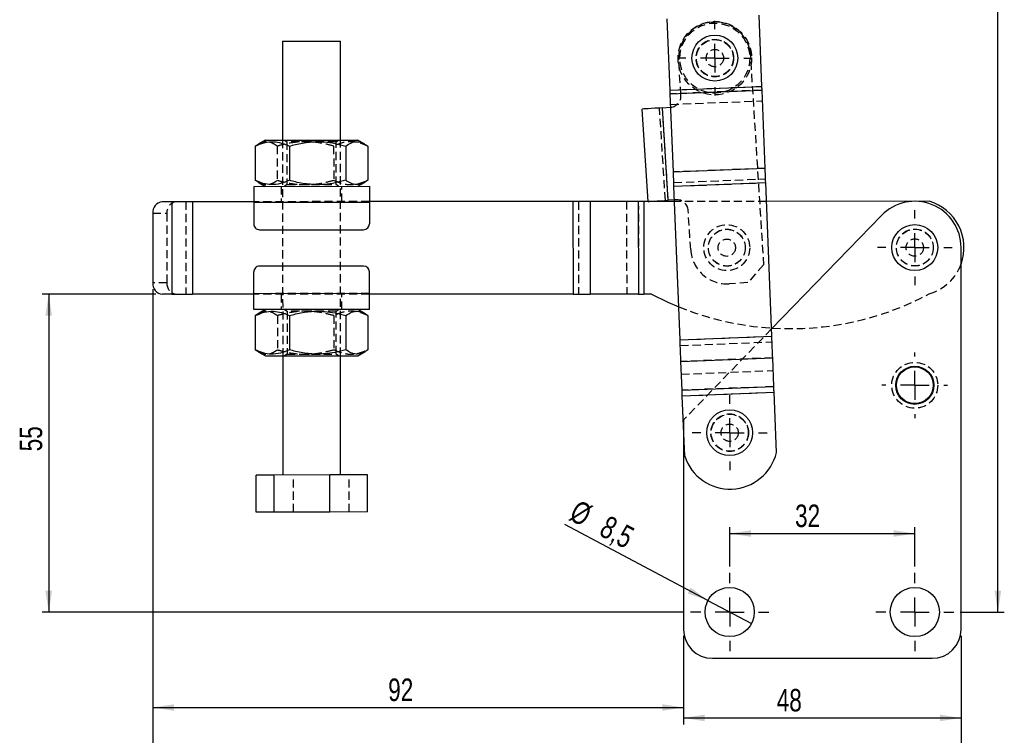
# Model space of a CAD drawing. Extents: x 37 to 414, y 8 to 317.
# Tile 11 of 18: x 62 to 232, y 73 to 197. Entities that reach past the tile are written whole.
import ezdxf

# ---------------------------------------------------------------- set-up
doc = ezdxf.new("R2010")
doc.units = 0
doc.header["$LTSCALE"] = 1.111111
doc.linetypes.add('HIDDEN', pattern=[1.905, 1.27, -0.635])
doc.layers.get('0').update_dxf_attribs({"linetype": 'CONTINUOUS'})
doc.styles.add('SLDTEXTSTYLE0', font='TXT', dxfattribs={"width": 0.75})
doc.dimstyles.new('SLDDIMSTYLE0', dxfattribs={"dimtxt": 3.888889, "dimasz": 3.668889, "dimexe": 0, "dimexo": 0.0625, "dimgap": 0.972222, "dimtad": 1, "dimdec": 0, "dimrnd": 1e-09, "dimzin": 12, "dimtxsty": 'SLDTEXTSTYLE0', "dimsah": 1, "dimcen": 0.09, "dimazin": 3, "dimtfac": 1, "dimtdec": 0, "dimtofl": 0, "dimtmove": 0, "dimatfit": 3, "dimtolj": 1, "dimtzin": 12})
doc.dimstyles.new('SLDDIMSTYLE1', dxfattribs={"dimtxt": 3.888889, "dimasz": 3.668889, "dimexe": 0, "dimexo": 0.0625, "dimgap": 0.972222, "dimtad": 1, "dimdec": 3, "dimrnd": 1e-09, "dimzin": 12, "dimtxsty": 'SLDTEXTSTYLE0', "dimsah": 1, "dimcen": 0.09, "dimazin": 3, "dimtfac": 1, "dimtdec": 3, "dimtofl": 0, "dimtmove": 0, "dimatfit": 3, "dimtolj": 1, "dimtzin": 12})
doc.dimstyles.new('SLDDIMSTYLE2', dxfattribs={"dimtxt": 3.888889, "dimasz": 3.668889, "dimexe": 0, "dimexo": 0.0625, "dimgap": 0.972222, "dimtad": 1, "dimdec": 3, "dimrnd": 1e-09, "dimzin": 12, "dimtxsty": 'SLDTEXTSTYLE0', "dimblk1": 'NONE', "dimsah": 1, "dimcen": 0, "dimazin": 3, "dimtfac": 1, "dimtdec": 3, "dimtmove": 0, "dimatfit": 3, "dimtolj": 1, "dimtzin": 12})

# ---------------------------------------------------------------- blocks, each defined once
blk = doc.blocks.new('_D')
at = {"color": 179, "linetype": 'CONTINUOUS'}
for p, q in [((177.27, 317.07), (231.76, 317.07)), ((230.65, 94.29), (230.65, 317.07)), ((224.15, 94.29), (231.76, 94.29))]:
    blk.add_line(p, q, dxfattribs=at)
for points in [[(230.65, 317.07), (230.09, 313.4), (231.22, 313.4)], [(230.65, 94.29), (231.22, 97.96), (230.09, 97.96)]]:
    blk.add_solid(points, dxfattribs=at)
at = {"color": 179, "linetype": 'CONTINUOUS', "insert": (225.64, 199.25, 0.1), "char_height": 3.889, "attachment_point": 1, "rotation": 90, "style": 'SLDTEXTSTYLE0'}
blk.add_mtext('223', dxfattribs=at)
blk = doc.blocks.new('_D_1')
at = {"color": 179, "linetype": 'CONTINUOUS'}
for p, q in [((85.11, 149.22), (65.46, 149.22)), ((66.57, 149.22), (66.57, 94.29)), ((176.43, 94.29), (65.46, 94.29))]:
    blk.add_line(p, q, dxfattribs=at)
for points in [[(66.57, 149.22), (66.01, 145.55), (67.14, 145.55)], [(66.57, 94.29), (67.14, 97.96), (66.01, 97.96)]]:
    blk.add_solid(points, dxfattribs=at)
at = {"color": 179, "linetype": 'CONTINUOUS', "insert": (61.56, 122.07, 0.1), "char_height": 3.889, "attachment_point": 1, "rotation": 90, "style": 'SLDTEXTSTYLE0'}
blk.add_mtext('55', dxfattribs=at)
blk = doc.blocks.new('_D_2')
at = {"color": 179, "linetype": 'CONTINUOUS'}
for p, q in [((84.58, 150.1), (84.58, 76.68)), ((176.29, 90.18), (176.29, 76.68)), ((84.58, 77.79), (176.29, 77.79))]:
    blk.add_line(p, q, dxfattribs=at)
for points in [[(84.58, 77.79), (88.25, 77.22), (88.25, 78.35)], [(176.29, 77.79), (172.62, 78.35), (172.62, 77.22)]]:
    blk.add_solid(points, dxfattribs=at)
at = {"color": 179, "linetype": 'CONTINUOUS', "insert": (125.26, 82.8, 0.1), "char_height": 3.889, "attachment_point": 1, "style": 'SLDTEXTSTYLE0'}
blk.add_mtext('92', dxfattribs=at)
blk = doc.blocks.new('_D_3')
at = {"color": 179, "linetype": 'CONTINUOUS'}
for p, q in [((176.29, 90.18), (176.29, 74.87)), ((224.29, 90.18), (224.29, 74.87)), ((176.29, 75.98), (224.29, 75.98))]:
    blk.add_line(p, q, dxfattribs=at)
for points in [[(176.29, 75.98), (179.96, 75.42), (179.96, 76.55)], [(224.29, 75.98), (220.62, 76.55), (220.62, 75.42)]]:
    blk.add_solid(points, dxfattribs=at)
at = {"color": 179, "linetype": 'CONTINUOUS', "insert": (192.42, 81, 0.1), "char_height": 3.889, "attachment_point": 1, "style": 'SLDTEXTSTYLE0'}
blk.add_mtext('48', dxfattribs=at)
blk = doc.blocks.new('_D_4')
at = {"color": 179, "linetype": 'CONTINUOUS'}
for p, q in [((84.58, 150.1), (84.58, 60.74)), ((224.29, 90.18), (224.29, 60.74)), ((224.29, 61.85), (84.58, 61.85))]:
    blk.add_line(p, q, dxfattribs=at)
for points in [[(84.58, 61.85), (88.25, 61.28), (88.25, 62.41)], [(224.29, 61.85), (220.62, 62.41), (220.62, 61.28)]]:
    blk.add_solid(points, dxfattribs=at)
at = {"color": 179, "linetype": 'CONTINUOUS', "insert": (150.24, 66.86, 0.1), "char_height": 3.889, "attachment_point": 1, "style": 'SLDTEXTSTYLE0'}
blk.add_mtext('140', dxfattribs=at)
blk = doc.blocks.new('_D_5')
at = {"color": 179, "linetype": 'CONTINUOUS'}
for p, q in [((184.29, 102.15), (184.29, 108.97)), ((216.29, 102.15), (216.29, 108.97)), ((184.29, 107.86), (216.29, 107.86))]:
    blk.add_line(p, q, dxfattribs=at)
for points in [[(184.29, 107.86), (187.96, 107.3), (187.96, 108.43)], [(216.29, 107.86), (212.62, 108.43), (212.62, 107.3)]]:
    blk.add_solid(points, dxfattribs=at)
at = {"color": 179, "linetype": 'CONTINUOUS', "insert": (195.59, 112.87, 0.1), "char_height": 3.889, "attachment_point": 1, "style": 'SLDTEXTSTYLE0'}
blk.add_mtext('32', dxfattribs=at)
blk = doc.blocks.new('_D_6')
at = {"color": 179, "linetype": 'CONTINUOUS'}
for q in [(155.8, 109.41), (188.05, 92.3)]:
    blk.add_line((180.54, 96.28), q, dxfattribs=at)
blk.add_solid([(180.54, 96.28), (177.56, 98.5), (177.03, 97.51)], dxfattribs=at)
at = {"color": 179, "linetype": 'CONTINUOUS', "char_height": 3.889, "attachment_point": 1, "rotation": 332.0556, "style": 'SLDTEXTSTYLE0'}
for s, insert in [('%%c', (158.13, 113.82, 0.1)), ('8,5', (163.34, 111.12, 0.1))]:
    blk.add_mtext(s, dxfattribs=dict(at, insert=insert))
blk = doc.blocks.new('_NONE')
blk = doc.blocks.new('SW_CENTERMARKSYMBOL_0')
at = {"color": 0, "linetype": 'CONTINUOUS'}
for p, q in [((0, 5), (0, 6.46875)), ((0, 0), (0, 2.5)), ((-5, 0), (-6.46875, 0)), ((0, 0), (-2.5, 0)), ((0, 0), (0, -2.5)), ((0, 0), (2.5, 0)), ((5, 0), (6.46875, 0)), ((0, -5), (0, -6.46875))]:
    blk.add_line(p, q, dxfattribs=at)
blk = doc.blocks.new('SW_CENTERMARKSYMBOL_1')
at = {"color": 0, "linetype": 'CONTINUOUS'}
for p, q in [((0, 5), (0, 6.46875)), ((0, 0), (0, 2.5)), ((-5, 0), (-6.46875, 0)), ((0, 0), (-2.5, 0)), ((0, 0), (0, -2.5)), ((0, 0), (2.5, 0)), ((5, 0), (6.46875, 0)), ((0, -5), (0, -6.46875))]:
    blk.add_line(p, q, dxfattribs=at)
blk = doc.blocks.new('SW_CENTERMARKSYMBOL_2')
at = {"color": 0, "linetype": 'CONTINUOUS'}
for p, q in [((0, 5), (0, 5.675)), ((0, 0), (0, 2.5)), ((-5, 0), (-5.675, 0)), ((0, 0), (-2.5, 0)), ((0, 0), (0, -2.5)), ((0, 0), (2.5, 0)), ((5, 0), (5.675, 0)), ((0, -5), (0, -5.675))]:
    blk.add_line(p, q, dxfattribs=at)
blk = doc.blocks.new('SW_CENTERMARKSYMBOL_3')
at = {"color": 0, "linetype": 'CONTINUOUS'}
for p, q in [((0, 5), (0, 6.46875)), ((0, 0), (0, 2.5)), ((-5, 0), (-6.46875, 0)), ((0, 0), (-2.5, 0)), ((0, 0), (0, -2.5)), ((0, 0), (2.5, 0)), ((5, 0), (6.46875, 0)), ((0, -5), (0, -6.46875))]:
    blk.add_line(p, q, dxfattribs=at)
blk = doc.blocks.new('SW_CENTERMARKSYMBOL_4')
at = {"color": 0, "linetype": 'CONTINUOUS'}
for p, q in [((0, 5), (0, 6.75)), ((0, 0), (0, 2.5)), ((-5, 0), (-6.75, 0)), ((0, 0), (-2.5, 0)), ((0, 0), (0, -2.5)), ((0, 0), (2.5, 0)), ((5, 0), (6.75, 0)), ((0, -5), (0, -6.75))]:
    blk.add_line(p, q, dxfattribs=at)
blk = doc.blocks.new('SW_CENTERMARKSYMBOL_5')
at = {"color": 0, "linetype": 'CONTINUOUS'}
for p, q in [((0, 5), (0, 6.75)), ((0, 0), (0, 2.5)), ((-5, 0), (-6.75, 0)), ((0, 0), (-2.5, 0)), ((0, 0), (0, -2.5)), ((0, 0), (2.5, 0)), ((5, 0), (6.75, 0)), ((0, -5), (0, -6.75))]:
    blk.add_line(p, q, dxfattribs=at)

msp = doc.modelspace()

# ---------------------------------------------------------------- linework, layer by layer
at = {"color": 7, "linetype": 'CONTINUOUS'}
for p, q in [((189.861192, 185.152138), (189.371622, 197.492542)), ((173.99867, 184.522835), (173.5091, 196.863243)), ((106.990998, 192.978134), (107.001138, 175.878137)), ((117.00114, 175.88407), (116.990996, 192.984065)), ((173.99867, 184.522835), (189.861192, 185.152138)), ((174.024401, 183.874251), (189.886923, 184.50355)), ((174.560052, 170.372285), (174.024401, 183.874251)), ((190.422574, 171.001583), (189.886923, 184.50355)), ((170.181958, 165.265616), (169.173851, 181.233825)), ((172.666897, 181.454351), (173.993901, 181.538125)), ((173.675004, 165.48614), (172.666897, 181.454351)), ((173.993901, 181.538125), (174.116621, 181.549681)), ((104.001139, 175.876357), (102.75503, 175.155928)), ((121.248105, 175.166899), (120.001138, 175.885849)), ((102.769372, 175.131125), (102.260512, 174.82746)), ((102.260512, 174.82746), (102.264014, 168.92319)), ((108.170827, 174.830966), (108.174336, 168.926697)), ((117.912085, 174.836745), (117.915587, 168.932475)), ((121.743013, 174.839018), (121.746519, 168.934748)), ((174.560052, 170.372285), (190.422574, 171.001583)), ((102.264014, 168.92319), (102.773127, 168.630758)), ((102.754247, 168.598004), (104.005885, 167.876359)), ((120.005884, 167.885851), (121.256669, 168.60898)), ((174.658686, 167.886035), (190.521209, 168.515336)), ((191.574246, 141.971811), (190.521209, 168.515336)), ((102.005889, 167.875173), (122.005885, 167.887038)), ((175.711723, 141.342511), (174.658686, 167.886035)), ((87.845881, 165.216772), (86.208065, 165.2158)), ((87.845881, 165.216772), (87.855374, 149.216774)), ((102.007461, 165.225172), (91.430736, 165.218899)), ((91.430736, 165.218899), (91.440228, 149.218901)), ((102.00752, 165.125173), (122.007516, 165.137038)), ((102.00752, 165.125173), (102.009741, 161.375173)), ((157.200846, 165.257916), (122.007457, 165.237037)), ((122.007516, 165.137038), (122.00974, 161.387038)), ((157.200846, 165.257916), (157.210336, 149.257919)), ((168.498469, 165.264618), (160.17622, 165.259682)), ((160.17622, 165.259682), (160.185712, 149.259684)), ((168.498469, 165.264618), (168.507961, 149.264621)), ((174.762536, 165.268334), (169.450589, 165.265184)), ((169.450589, 165.265184), (169.460081, 149.265186)), ((174.7512, 165.554082), (173.675004, 165.48614)), ((218.78744, 165.294452), (190.64965, 165.277759)), ((84.570949, 163.214828), (84.578072, 151.21483)), ((210.54569, 162.858738), (191.524722, 143.22013)), ((103.010339, 160.375766), (121.010334, 160.386445)), ((224.292186, 91.292972), (224.292186, 157.29297)), ((121.014071, 154.086446), (103.014071, 154.075768)), ((102.016893, 149.325176), (102.014666, 153.075175)), ((122.016889, 149.33704), (122.014665, 153.08704)), ((87.855374, 149.216774), (86.217557, 149.215803)), ((87.855374, 149.216774), (91.440228, 149.218901)), ((102.016953, 149.225176), (91.440228, 149.218901)), ((122.016889, 149.33704), (102.016893, 149.325176)), ((157.210336, 149.257919), (122.016949, 149.23704)), ((157.210336, 149.257919), (160.185712, 149.259684)), ((168.507961, 149.264621), (160.185712, 149.259684)), ((168.507961, 149.264621), (169.460081, 149.265186)), ((170.79694, 149.265979), (169.460081, 149.265186)), ((122.018521, 146.587041), (102.018525, 146.575176)), ((104.018522, 146.576362), (102.772412, 145.855934)), ((121.265487, 145.866905), (120.01852, 146.585854)), ((102.786754, 145.83113), (102.277887, 145.527465)), ((102.277887, 145.527465), (102.281396, 139.623195)), ((108.188209, 145.530971), (108.191718, 139.626701)), ((117.929467, 145.53675), (117.932969, 139.63248)), ((121.760395, 145.539023), (121.763901, 139.634754)), ((191.518221, 143.383997), (191.674025, 143.374281)), ((175.711723, 141.342511), (191.574246, 141.971811)), ((102.281396, 139.623195), (102.790509, 139.330763)), ((102.77163, 139.29801), (104.023268, 138.576364)), ((107.023266, 138.578144), (107.035493, 117.978146)), ((117.035487, 117.984081), (117.023268, 138.584076)), ((120.023266, 138.585856), (121.274051, 139.308986)), ((175.860061, 137.603402), (191.722584, 138.232701)), ((191.91935, 133.27289), (191.722584, 138.232701)), ((176.056827, 132.643592), (175.860061, 137.603402)), ((176.056827, 132.643592), (191.91935, 133.27289)), ((176.095524, 131.668173), (191.958047, 132.297471)), ((176.509578, 121.231267), (176.095524, 131.668173)), ((192.3721, 121.860567), (191.958047, 132.297471)), ((176.292186, 126.710998), (176.292186, 91.292972)), ((105.544229, 117.977263), (102.414307, 117.975404)), ((102.418107, 111.575408), (102.414307, 117.975404)), ((115.165406, 117.982971), (105.544229, 117.977263)), ((105.548021, 111.577263), (105.544229, 117.977263)), ((121.656668, 117.986822), (115.165406, 117.982971)), ((115.169202, 111.58297), (115.165406, 117.982971)), ((121.660464, 111.586822), (121.656668, 117.986822)), ((105.548021, 111.577263), (102.418107, 111.575408)), ((115.169202, 111.58297), (105.548021, 111.577263)), ((121.660464, 111.586822), (115.169202, 111.58297)), ((181.292186, 86.292969), (219.292187, 86.292969))]:
    msp.add_line(p, q, dxfattribs=at)
at = {"color": 7, "linetype": 'HIDDEN'}
for p, q in [((187.791075, 191.540869), (190.141045, 154.317837)), ((175.863914, 183.660166), (175.485874, 189.648246)), ((173.99867, 184.522835), (189.861192, 185.152138)), ((189.886923, 184.50355), (174.024401, 183.874251)), ((174.097304, 182.036588), (189.959827, 182.66589)), ((173.175997, 165.454637), (172.16789, 181.422846)), ((173.675004, 165.48614), (172.666897, 181.454351)), ((107.001138, 175.878137), (107.023266, 138.578144)), ((107.327876, 175.878331), (107.751315, 175.582211)), ((107.783233, 175.58223), (107.751315, 175.582211)), ((107.751315, 175.582211), (107.75571, 168.174954)), ((116.251317, 175.587254), (116.674402, 175.883876)), ((116.255709, 168.179996), (116.251317, 175.587254)), ((117.023268, 138.584076), (117.00114, 175.88407)), ((106.091437, 174.829733), (106.094939, 168.925462)), ((115.832691, 174.835512), (115.836197, 168.931242)), ((190.422574, 171.001583), (174.560052, 170.372285)), ((174.632956, 168.534623), (190.495478, 169.163922)), ((174.658686, 167.886035), (190.521209, 168.515336)), ((106.755887, 167.877991), (106.757459, 165.227991)), ((107.75571, 168.174954), (107.332622, 167.878332)), ((116.679148, 167.883877), (116.255709, 168.179996)), ((117.257458, 165.234219), (117.255886, 167.884219)), ((87.845881, 165.216772), (87.855374, 149.216774)), ((90.283577, 165.218217), (90.293069, 149.21822)), ((91.430736, 165.218899), (91.440228, 149.218901)), ((122.007457, 165.237037), (102.007461, 165.225172)), ((102.00752, 165.125173), (122.007516, 165.137038)), ((157.200846, 165.257916), (157.210336, 149.257919)), ((158.152965, 165.25848), (158.162457, 149.258484)), ((160.17622, 165.259682), (160.185712, 149.259684)), ((166.475214, 165.263418), (166.484706, 149.263421)), ((168.498469, 165.264618), (168.507961, 149.264621)), ((169.450589, 165.265184), (169.460081, 149.265186)), ((175.002008, 165.569916), (174.7512, 165.554082)), ((190.64965, 165.277759), (174.762536, 165.268334)), ((177.55461, 156.879898), (177.124048, 163.699904)), ((84.570949, 163.214828), (87.008652, 163.216274)), ((87.008652, 163.216274), (87.015768, 151.216277)), ((190.141045, 154.317837), (187.429526, 151.24088)), ((87.015768, 151.216277), (84.578072, 151.21483)), ((187.429526, 151.24088), (184.185984, 151.036108)), ((122.016889, 149.33704), (102.016893, 149.325176)), ((122.016949, 149.23704), (102.016953, 149.225176)), ((106.766951, 149.227993), (106.768523, 146.577994)), ((117.268522, 146.584223), (117.26695, 149.234222)), ((107.345258, 146.578336), (107.768697, 146.282216)), ((116.268695, 146.287259), (116.691784, 146.583881)), ((106.108819, 145.529738), (106.112321, 139.625468)), ((107.800615, 146.282235), (107.768697, 146.282216)), ((107.768697, 146.282216), (107.773093, 138.874959)), ((115.850073, 145.535517), (115.853579, 139.631247)), ((116.273091, 138.880002), (116.268695, 146.287259)), ((191.524722, 143.22013), (176.292186, 127.49297)), ((175.711723, 141.342511), (191.574246, 141.971811)), ((175.75042, 140.367092), (191.612942, 140.996391)), ((107.773093, 138.874959), (107.350004, 138.578338)), ((116.69653, 138.583883), (116.273091, 138.880002)), ((191.722584, 138.232701), (175.860061, 137.603402)), ((175.947186, 135.407281), (191.809708, 136.03658)), ((191.91935, 133.27289), (176.056827, 132.643592)), ((176.095524, 131.668173), (191.958047, 132.297471)), ((176.292186, 127.49297), (176.292186, 126.710998)), ((108.909366, 111.579256), (108.905573, 117.979256)), ((118.530546, 111.584967), (118.52675, 117.984964))]:
    msp.add_line(p, q, dxfattribs=at)
at = {"color": 7, "linetype": 'CONTINUOUS', "flags": 128}
for points in [[(106.990998, 192.978134), (107.00084, 192.978138), (107.157906, 192.978235), (107.500707, 192.978436), (108.016063, 192.978742), (108.684172, 192.97914), (109.479365, 192.97961), (110.37108, 192.980139), (111.325038, 192.980705), (112.304595, 192.981286), (113.272105, 192.98186), (114.190375, 192.982404), (115.024128, 192.982899), (115.741317, 192.983324)], [(115.741317, 192.983324), (116.314386, 192.983666), (116.721307, 192.983905), (116.946445, 192.984039), (116.990996, 192.984065)], [(174.024401, 183.874251), (174.021363, 183.950813), (174.018255, 184.029164), (174.015085, 184.10906), (174.011864, 184.190253), (174.008602, 184.272485), (174.005309, 184.355499), (174.001995, 184.439035), (173.99867, 184.522835)], [(189.886923, 184.50355), (189.883885, 184.580112), (189.880777, 184.658466), (189.877607, 184.738362), (189.874386, 184.819551), (189.871124, 184.901783), (189.867831, 184.984798), (189.864516, 185.068337), (189.861192, 185.152138)], [(172.666897, 181.454351), (171.985437, 181.411328), (171.330166, 181.369958), (170.726264, 181.331834), (170.19694, 181.298418), (169.762536, 181.270992), (169.439743, 181.250611), (169.240969, 181.238064), (169.173851, 181.233825)], [(104.001139, 175.876357), (104.061213, 175.876394), (104.30364, 175.876537), (104.726491, 175.876787), (105.319847, 175.877139), (106.069808, 175.877584), (106.958804, 175.878111), (107.965981, 175.878709), (109.067735, 175.879363), (110.238251, 175.880058), (111.450088, 175.880777), (112.674837, 175.881503), (113.883798, 175.88222), (115.048633, 175.882911), (116.142035, 175.883559), (117.138376, 175.884152), (118.014307, 175.884671), (118.749295, 175.885107), (119.326112, 175.885448), (119.731237, 175.885688), (119.955176, 175.885823), (120.001138, 175.885849)], [(174.658686, 167.886035), (174.645942, 168.207271), (174.633238, 168.527501), (174.620614, 168.845722), (174.608108, 169.160943), (174.595761, 169.472175), (174.583611, 169.778446), (174.571695, 170.078795), (174.560052, 170.372285)], [(190.521209, 168.515336), (190.508464, 168.836569), (190.49576, 169.156799), (190.483136, 169.475023), (190.47063, 169.790242), (190.458283, 170.101475), (190.446133, 170.407744), (190.434217, 170.708094), (190.422574, 171.001583)], [(102.005889, 167.875173), (102.005919, 167.822331), (102.006015, 167.665841), (102.006164, 167.411713), (102.006366, 167.069716), (102.006611, 166.65299), (102.006895, 166.177552), (102.0072, 165.66167), (102.00752, 165.125173)], [(122.005885, 167.887038), (122.005914, 167.834196), (122.006007, 167.677706), (122.00616, 167.423578), (122.006361, 167.081581), (122.006611, 166.664856), (122.00689, 166.189417), (122.007196, 165.673535), (122.007516, 165.137038)], [(91.430736, 165.218899), (90.953958, 165.218616), (90.47996, 165.218335), (90.011504, 165.218057), (89.551319, 165.217783), (89.102094, 165.217517), (88.666429, 165.217258), (88.246879, 165.21701), (87.845881, 165.216772)], [(160.17622, 165.259682), (159.82983, 165.259475), (159.473329, 165.259264), (159.10809, 165.259046), (158.735516, 165.258827), (158.357042, 165.258601), (157.974123, 165.258374), (157.588228, 165.258145), (157.200846, 165.257916)], [(169.450589, 165.265184), (169.326626, 165.265109), (169.20314, 165.265037), (169.080606, 165.264964), (168.959494, 165.264891), (168.840271, 165.264821), (168.723394, 165.264752), (168.609314, 165.264685), (168.498469, 165.264618)], [(170.181958, 165.265616), (170.249076, 165.269854), (170.447851, 165.282404), (170.770642, 165.302781), (171.205048, 165.330207), (171.734372, 165.363625), (172.338273, 165.401749), (172.993545, 165.443119), (173.675004, 165.48614)], [(102.018525, 146.575176), (102.018495, 146.628017), (102.018398, 146.784507), (102.018249, 147.038635), (102.018048, 147.380632), (102.017802, 147.797358), (102.017519, 148.272796), (102.017214, 148.788677), (102.016893, 149.325176)], [(122.018521, 146.587041), (122.018487, 146.639881), (122.018398, 146.796372), (122.018245, 147.050499), (122.018044, 147.392497), (122.017794, 147.809223), (122.017515, 148.284661), (122.017206, 148.800542), (122.016889, 149.33704)], [(170.79694, 149.265979), (173.597045, 147.883056), (175.484611, 147.067239)], [(175.860061, 137.603402), (175.84417, 138.003961), (175.827241, 138.430697), (175.809406, 138.880265), (175.790804, 139.349138), (175.771583, 139.833642), (175.751893, 140.329977), (175.731887, 140.834251), (175.711723, 141.342511)], [(191.722584, 138.232701), (191.706693, 138.63326), (191.689763, 139.059996), (191.671927, 139.509563), (191.653326, 139.978438), (191.634106, 140.462941), (191.614415, 140.959277), (191.594409, 141.463551), (191.574246, 141.971811)], [(104.023268, 138.576364), (104.083342, 138.576399), (104.325769, 138.576543), (104.748611, 138.576794), (105.341976, 138.577146), (106.091936, 138.577591), (106.980932, 138.578119), (107.988109, 138.578716), (109.089864, 138.579369), (110.26038, 138.580064), (111.472216, 138.580783), (112.696965, 138.58151), (113.905926, 138.582227), (115.070761, 138.582918), (116.16416, 138.583566), (117.160504, 138.584157), (118.036435, 138.584677), (118.771424, 138.585113), (119.34824, 138.585456), (119.753365, 138.585696), (119.9773, 138.585828), (120.023266, 138.585856)], [(191.958047, 132.297471), (191.952786, 132.43006), (191.947567, 132.561611), (191.94243, 132.691089), (191.937416, 132.817481), (191.932564, 132.939797), (191.927911, 133.057075), (191.923494, 133.168397), (191.91935, 133.27289)], [(176.095524, 131.668173), (176.090264, 131.800761), (176.085045, 131.932311), (176.079909, 132.061791), (176.074894, 132.188182), (176.070042, 132.310497), (176.065389, 132.427776), (176.060973, 132.539099), (176.056827, 132.643592)]]:
    msp.add_lwpolyline(points, dxfattribs=at)
at = {"color": 7, "linetype": 'HIDDEN', "flags": 128}
for points in [[(116.251317, 175.587254), (116.164588, 175.587201), (115.883623, 175.587036), (115.421125, 175.586762), (114.798722, 175.586391), (114.045517, 175.585946), (113.196728, 175.585441), (112.292041, 175.584905), (111.373757, 175.584361), (110.484821, 175.583832), (109.666792, 175.583348), (108.957929, 175.582927), (108.391364, 175.582591), (107.9936, 175.582355), (107.783233, 175.58223)], [(107.75571, 168.174954), (107.756143, 168.174954), (107.868557, 168.175021), (108.174418, 168.175202), (108.659421, 168.175491), (109.300901, 168.175871), (110.068847, 168.176327), (110.927363, 168.176835), (111.836297, 168.177376), (112.753158, 168.177919), (113.635068, 168.178443), (114.440789, 168.17892), (115.132649, 168.179331), (115.678296, 168.179654), (116.052219, 168.179875), (116.236934, 168.179985), (116.255709, 168.179996)], [(116.268695, 146.287259), (116.181971, 146.287207), (115.901005, 146.287041), (115.438507, 146.286766), (114.816104, 146.286397), (114.062899, 146.28595), (113.21411, 146.285447), (112.309423, 146.28491), (111.391139, 146.284365), (110.502203, 146.283838), (109.684174, 146.283353), (108.975303, 146.282932), (108.408746, 146.282596), (108.010982, 146.28236), (107.800615, 146.282235)], [(107.773093, 138.874959), (107.773525, 138.87496), (107.885939, 138.875026), (108.1918, 138.875208), (108.676803, 138.875496), (109.318276, 138.875877), (110.08623, 138.876332), (110.944745, 138.876841), (111.853679, 138.877381), (112.77054, 138.877924), (113.65245, 138.878447), (114.458171, 138.878926), (115.150032, 138.879335), (115.695679, 138.87966), (116.069601, 138.879881), (116.254316, 138.879991), (116.273091, 138.880002)]]:
    msp.add_lwpolyline(points, dxfattribs=at)
at = {"color": 7, "linetype": 'HIDDEN'}
for centre, radius in [((181.723456, 190.042037), 6.35), ((181.723456, 190.042037), 6.05), ((181.723456, 190.042037), 3.25), ((181.723456, 190.042037), 3.2), ((181.723456, 190.042037), 1.5), ((183.792191, 157.27369), 3.96875), ((183.792191, 157.27369), 3.2), ((183.792191, 157.27369), 3.175), ((216.292186, 157.29297), 3.2), ((216.292186, 157.29297), 3.2), ((216.292186, 157.29297), 3.175), ((183.792191, 157.27369), 1.5), ((216.292186, 157.29297), 1.5), ((216.292186, 133.49297), 3.96875), ((184.292186, 125.29297), 3.25), ((184.292186, 125.29297), 3.2), ((184.292186, 125.29297), 1.5)]:
    msp.add_circle(centre, radius, dxfattribs=at)
at = {"color": 7, "linetype": 'CONTINUOUS'}
for centre, radius in [((181.723456, 190.042037), 3.96875), ((216.292186, 157.29297), 3.96875), ((216.292186, 133.49297), 3.3), ((216.292186, 133.49297), 3.175), ((184.292186, 125.29297), 3.96875), ((184.292186, 94.29297), 4.25), ((216.292186, 94.29297), 4.25)]:
    msp.add_circle(centre, radius, dxfattribs=at)
at = {"color": 7, "linetype": 'HIDDEN'}
for centre, radius, start, end in [((181.723456, 190.042037), 6.25, 13.87550655, 183.61241065), ((173.867888, 183.534153), 2, 277.14418766, 3.61241065), ((88.847667, 163.381863), 1.846455, 96.27750717, 185.14516616), ((175.128022, 163.573891), 2, 3.61241065, 93.61241065), ((183.792191, 157.27369), 6.25, 183.61241065, 273.61241065), ((216.458852, 157.293069), 8.333333, 286.29419508, 340.051557), ((88.854983, 151.052875), 1.846459, 174.92299111, 263.79045562), ((194.770239, 194.280209), 51, 266.51942742, 298.10647731), ((194.770239, 194.280209), 51, 247.78089021, 266.3440503)]:
    msp.add_arc(centre, radius, start, end, dxfattribs=at)
at = {"color": 7, "linetype": 'CONTINUOUS'}
for centre, radius, start, end in [((86.409966, 163.380414), 1.846457, 96.27756209, 185.1450851), ((216.292186, 157.29297), 8, 0, 135.91530207), ((216.458852, 157.293069), 8.333333, 340.051557, 73.77378566), ((103.009744, 161.375767), 1, 180.03399037, 270.03399037), ((121.00974, 161.386445), 1, 270.03399037, 0.03399037), ((103.014668, 153.075768), 1, 90.03399037, 180.03399037), ((121.014664, 153.086446), 1, 0.03399037, 90.03399037), ((86.41728, 151.051422), 1.846453, 174.92277027, 263.7904201), ((184.351634, 123.794474), 8.250326, 198.10018024, 346.4435222), ((181.292186, 91.29297), 5, 180, 270), ((219.292186, 91.29297), 5, 270, 0)]:
    msp.add_arc(centre, radius, start, end, dxfattribs=at)
for points, knots in [([(102.260512, 174.82746), (102.773355, 175.047042), (103.810163, 175.490967), (105.346624, 175.654053), (106.815618, 175.416883), (107.71634, 175.027461), (108.170827, 174.830966)], [0, 0, 0, 0, 0.2646048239, 0.5349477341, 0.7653433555, 1, 1, 1, 1]), ([(108.170827, 174.830966), (108.524244, 174.928908), (109.676542, 175.248244), (111.698683, 175.60074), (114.008858, 175.615207), (116.093806, 175.322089), (117.303776, 174.999118), (117.912085, 174.836745)], [0, 0, 0, 0, 0.1112579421, 0.3627509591, 0.6203152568, 0.8091147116, 1, 1, 1, 1]), ([(117.912085, 174.836745), (118.244453, 175.056221), (118.916396, 175.49993), (119.912262, 175.662692), (120.864474, 175.425219), (121.448383, 175.035608), (121.743013, 174.839018)], [0, 0, 0, 0, 0.2646049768, 0.534947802, 0.7653431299, 1, 1, 1, 1]), ([(108.174336, 168.926697), (107.66149, 168.707115), (106.624678, 168.263189), (105.088217, 168.100102), (103.619223, 168.337272), (102.718501, 168.726695), (102.264014, 168.92319)], [0, 0, 0, 0, 0.2646051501, 0.5349479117, 0.765343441, 1, 1, 1, 1]), ([(117.915587, 168.932475), (117.313636, 168.770905), (116.104148, 168.446266), (114.04062, 168.15242), (111.724703, 168.158822), (109.700952, 168.505574), (108.527861, 168.829176), (108.174336, 168.926697)], [0, 0, 0, 0, 0.1889642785, 0.379682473, 0.6308197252, 0.8887431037, 1, 1, 1, 1]), ([(121.746519, 168.934748), (121.41415, 168.715272), (120.742207, 168.271563), (119.746343, 168.108801), (118.794125, 168.346273), (118.210216, 168.735884), (117.915587, 168.932475)], [0, 0, 0, 0, 0.2646049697, 0.5349477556, 0.7653432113, 1, 1, 1, 1]), ([(102.277887, 145.527465), (102.790733, 145.747047), (103.827545, 146.190973), (105.364006, 146.354059), (106.833, 146.116889), (107.733722, 145.727467), (108.188209, 145.530971)], [0, 0, 0, 0, 0.2646051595, 0.5349479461, 0.7653434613, 1, 1, 1, 1]), ([(108.188209, 145.530971), (108.541626, 145.628914), (109.693924, 145.94825), (111.716065, 146.300743), (114.02624, 146.315213), (116.111188, 146.022093), (117.321158, 145.699123), (117.929467, 145.53675)], [0, 0, 0, 0, 0.1112579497, 0.3627509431, 0.620315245, 0.8091147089, 1, 1, 1, 1]), ([(117.929467, 145.53675), (118.261833, 145.756225), (118.933773, 146.199935), (119.929645, 146.362699), (120.881856, 146.125223), (121.465765, 145.735613), (121.760395, 145.539023)], [0, 0, 0, 0, 0.2646048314, 0.534947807, 0.7653431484, 1, 1, 1, 1]), ([(108.191718, 139.626701), (107.678872, 139.407119), (106.64206, 138.963193), (105.105599, 138.800109), (103.636605, 139.037277), (102.735884, 139.4267), (102.281396, 139.623195)], [0, 0, 0, 0, 0.264605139, 0.5349479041, 0.7653434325, 1, 1, 1, 1]), ([(117.932969, 139.63248), (117.331018, 139.47091), (116.121531, 139.146269), (114.057999, 138.852425), (111.742082, 138.858826), (109.718333, 139.20558), (108.545243, 139.52918), (108.191718, 139.626701)], [0, 0, 0, 0, 0.1889643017, 0.379682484, 0.63082048, 0.888743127, 1, 1, 1, 1]), ([(121.763901, 139.634754), (121.431533, 139.415279), (120.759589, 138.97157), (119.763725, 138.808803), (118.811507, 139.04628), (118.227598, 139.43589), (117.932969, 139.63248)], [0, 0, 0, 0, 0.2646049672, 0.5349477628, 0.7653432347, 1, 1, 1, 1])]:
    msp.add_open_spline(points, degree=3, knots=knots, dxfattribs=at)
at = {"color": 7, "linetype": 'HIDDEN'}
for points, knots in [([(106.091437, 174.829733), (105.758754, 175.04953), (105.086175, 175.493893), (104.090929, 175.644967), (103.310884, 175.478346), (102.895307, 175.211876), (102.769372, 175.131125)], [0, 0, 0, 0, 0.3057184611, 0.6180664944, 0.8842600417, 1, 1, 1, 1]), ([(115.832691, 174.835512), (115.23055, 174.996368), (114.020679, 175.319571), (111.956802, 175.610969), (109.640894, 175.60182), (107.617555, 175.252663), (106.444849, 174.927673), (106.091437, 174.829733)], [0, 0, 0, 0, 0.1889640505, 0.3796818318, 0.630820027, 0.8887424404, 1, 1, 1, 1]), ([(121.743013, 174.839018), (121.22991, 175.057991), (120.192576, 175.500686), (118.65592, 175.661949), (117.18721, 175.423038), (116.286947, 175.032547), (115.832691, 174.835512)], [0, 0, 0, 0, 0.2646047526, 0.5349476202, 0.7653431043, 1, 1, 1, 1]), ([(102.773127, 168.630758), (102.937342, 168.527109), (103.442042, 168.208552), (104.265669, 168.106577), (105.216978, 168.336562), (105.800503, 168.727967), (106.094939, 168.925462)], [0, 0, 0, 0, 0.1505985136, 0.4628520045, 0.7289649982, 1, 1, 1, 1]), ([(106.094939, 168.925462), (106.448472, 168.827939), (107.601148, 168.50997), (109.623707, 168.159878), (111.933897, 168.148149), (114.018496, 168.44374), (115.228082, 168.768147), (115.836197, 168.931242)], [0, 0, 0, 0, 0.1112579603, 0.3627510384, 0.6203154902, 0.8091148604, 1, 1, 1, 1]), ([(115.836197, 168.931242), (116.3493, 168.712269), (117.386634, 168.269574), (118.92329, 168.108311), (120.391999, 168.347222), (121.292262, 168.737713), (121.746519, 168.934748)], [0, 0, 0, 0, 0.2646047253, 0.5349475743, 0.765343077, 1, 1, 1, 1]), ([(106.108819, 145.529738), (105.776137, 145.749536), (105.103557, 146.193898), (104.108311, 146.344971), (103.328266, 146.178352), (102.912689, 145.911881), (102.786754, 145.83113)], [0, 0, 0, 0, 0.3057184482, 0.6180664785, 0.8842600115, 1, 1, 1, 1]), ([(115.850073, 145.535517), (115.247932, 145.696373), (114.038062, 146.019578), (111.974184, 146.310973), (109.658277, 146.301825), (107.634938, 145.952669), (106.462231, 145.627678), (106.108819, 145.529738)], [0, 0, 0, 0, 0.18896408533, 0.37968184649, 0.63082003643, 0.88874243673, 1, 1, 1, 1]), ([(121.760395, 145.539023), (121.247292, 145.757996), (120.209958, 146.200692), (118.673302, 146.361954), (117.204593, 146.123042), (116.30433, 145.732551), (115.850073, 145.535517)], [0, 0, 0, 0, 0.26460476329, 0.53494762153, 0.76534310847, 1, 1, 1, 1]), ([(102.790509, 139.330763), (102.954724, 139.227115), (103.459425, 138.908559), (104.283051, 138.806584), (105.23436, 139.036567), (105.817885, 139.427972), (106.112321, 139.625468)], [0, 0, 0, 0, 0.1505984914, 0.4628519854, 0.728964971, 1, 1, 1, 1]), ([(106.112321, 139.625468), (106.465854, 139.527945), (107.61853, 139.209976), (109.641089, 138.859883), (111.95128, 138.848153), (114.035878, 139.143747), (115.245464, 139.468153), (115.853579, 139.631247)], [0, 0, 0, 0, 0.1112579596, 0.3627510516, 0.6203155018, 0.8091148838, 1, 1, 1, 1]), ([(115.853579, 139.631247), (116.366682, 139.412274), (117.404016, 138.969578), (118.940672, 138.808316), (120.409382, 139.047228), (121.309645, 139.437719), (121.763901, 139.634754)], [0, 0, 0, 0, 0.2646047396, 0.5349475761, 0.7653430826, 1, 1, 1, 1])]:
    msp.add_open_spline(points, degree=3, knots=knots, dxfattribs=at)

# ---------------------------------------------------------------- block references
at = {"color": 179, "linetype": 'CONTINUOUS'}
for name, p in [('SW_CENTERMARKSYMBOL_0', (181.723456, 190.042037)), ('SW_CENTERMARKSYMBOL_1', (216.292186, 157.29297)), ('SW_CENTERMARKSYMBOL_2', (216.292186, 133.49297)), ('SW_CENTERMARKSYMBOL_3', (184.292186, 125.29297)), ('SW_CENTERMARKSYMBOL_4', (184.292186, 94.29297)), ('SW_CENTERMARKSYMBOL_5', (216.292186, 94.29297))]:
    msp.add_blockref(name, p, dxfattribs=at)

# ---------------------------------------------------------------- dimensions: what is measured, and where the dimension line sits
for base, p1, p2, angle, picture, middle in [((230.65093, 317.065512), (223.042186, 94.29297), (176.15999, 317.065512), 90, '_D', (230.65093, 205.137845)), ((84.578068, 61.848526), (224.292186, 91.29297), (84.578068, 151.21483), 0, '_D_4', (156.131748, 61.848526)), ((66.572824, 94.29297), (86.217559, 149.215803), (177.542186, 94.29297), 90, '_D_1', (66.572824, 126.523514))]:
    dim = msp.add_linear_dim(base=base, p1=p1, p2=p2, angle=angle, dimstyle='SLDDIMSTYLE0', dxfattribs=at)
    dim.commit()
    dim.dimension.update_dxf_attribs({"geometry": picture, "text_midpoint": middle, "dimtype": 160})
for base, p1, p2, dimstyle, picture, middle in [((176.292186, 77.788201), (84.578068, 151.21483), (176.292186, 91.29297), 'SLDDIMSTYLE0', '_D_2', (129.711744, 77.788201)), ((216.292186, 107.860754), (184.292186, 101.04297), (216.292186, 101.04297), 'SLDDIMSTYLE1', '_D_5', (200.040631, 107.860754)), ((224.292186, 75.983295), (176.292186, 91.29297), (224.292186, 91.29297), 'SLDDIMSTYLE1', '_D_3', (196.869046, 75.983295))]:
    dim = msp.add_linear_dim(base=base, p1=p1, p2=p2, dimstyle=dimstyle, dxfattribs=at)
    dim.commit()
    dim.dimension.update_dxf_attribs({"geometry": picture, "text_midpoint": middle, "dimtype": 160})
dim = msp.add_diameter_dim_2p(p1=(188.046647, 92.301358), p2=(180.537724, 96.284582), dimstyle='SLDDIMSTYLE2', dxfattribs=at)
dim.commit()
dim.dimension.update_dxf_attribs({"geometry": '_D_6', "text_midpoint": (162.780893, 105.703987), "dimtype": 163})

doc.saveas('drawing.dxf')
